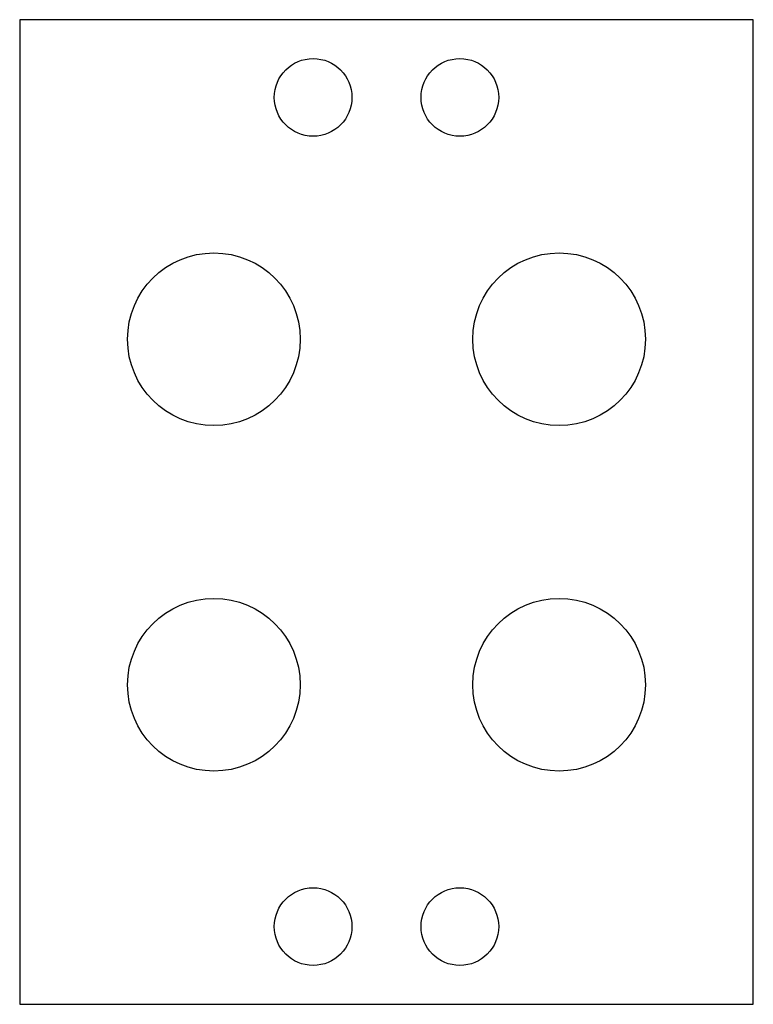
# Model space of a CAD drawing. Extents: x -175 to -5, y -194 to 34.
import ezdxf

# ---------------------------------------------------------------- set-up
doc = ezdxf.new("R2010")
doc.units = 0

msp = doc.modelspace()

# ---------------------------------------------------------------- linework, layer by layer
for p, q in [((-5, 34), (-175, 34)), ((-175, 34), (-175, -194)), ((-5, -194), (-5, 34)), ((-175, -194), (-5, -194))]:
    msp.add_line(p, q)
at = {"layer": 'PS_SOLID'}
for centre, radius in [((-107, 16), 9), ((-73, 16), 9), ((-130, -40), 20), ((-50, -40), 20), ((-130, -120), 20), ((-50, -120), 20), ((-107, -176), 9), ((-73, -176), 9)]:
    msp.add_circle(centre, radius, dxfattribs=at)

doc.saveas('drawing.dxf')
